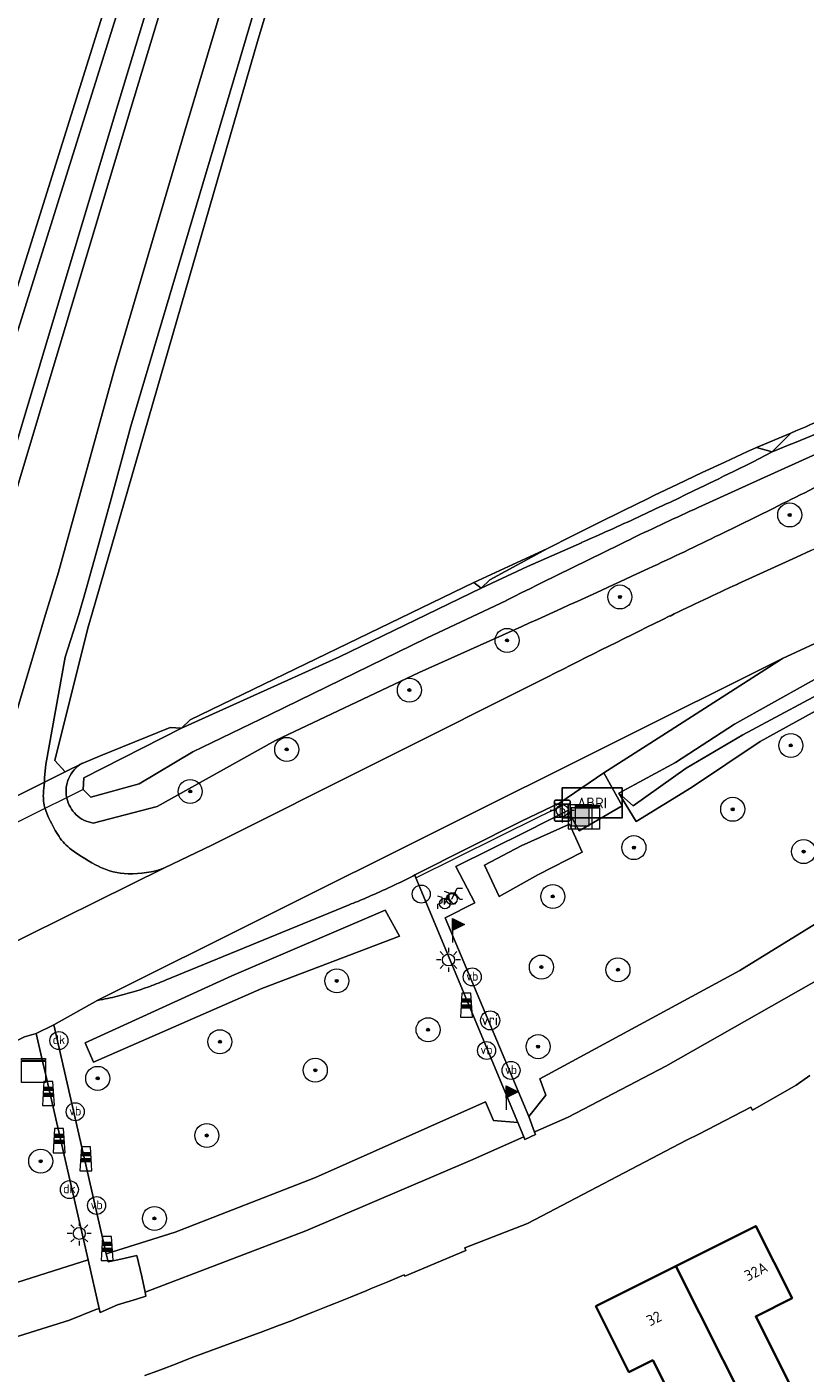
# Model space of a CAD drawing. Header units: metres. Extents: x 125158 to 132124, y 450612 to 454469.
# Tile 95 of 173: x 128587 to 128652, y 451937 to 452049. Entities that reach past the tile are written whole.
import ezdxf
from ezdxf.enums import TextEntityAlignment as Align

# ---------------------------------------------------------------- set-up
doc = ezdxf.new("R2010")
doc.units = ezdxf.units.M
doc.layers.get('0').update_dxf_attribs({"color": 8})
for name, color, linetype, lineweight in [('B-XX-BV-GELEIDECONSTRUCTIE-GV', 8, 'Continuous', 18), ('B-XX-GR-BOOM-S', 8, 'Continuous', 25), ('B-XX-GR-HAAG-GV', 8, 'Continuous', 13), ('B-XX-IE-MEUBILAIR_WEGMEUBILAIR-S', 8, 'Continuous', 25), ('B-XX-KL-ET_LS_OV_LICHTMAST-S', 8, 'Continuous', 25), ('B-XX-KW-KUNSTWERK_DUIKER-G', 8, 'Continuous', 18), ('B-XX-OG-BEBOUWING-GV', 8, 'Continuous', 35), ('B-XX-OG-BEBOUWING-T18', 8, 'Continuous', 18), ('B-XX-OG-TERREIN_CULTUURSCHEIDING-GV', 8, 'Continuous', 18), ('B-XX-OG-WATER-GV', 8, 'Continuous', 18), ('B-XX-OG-WATER_SLOOT-GV', 8, 'Continuous', 18), ('B-XX-OG-WEG-GV', 8, 'Continuous', 18), ('B-XX-VW-AFSLUITPAAL-S', 8, 'Continuous', 25), ('B-XX-VW-HALTEPAAL-S', 8, 'Continuous', 25), ('B-XX-VW-VERKEERSTEKEN_DRAAGCONSTRUCTIE-S', 8, 'Continuous', 25), ('B-XX-VW-VRI-S', 8, 'Continuous', 25)]:
    doc.layers.add(name, color=color, linetype=linetype, lineweight=lineweight)
doc.styles.add('NLCS-ISO', font='NLCS-ISO.ttf')
doc.styles.add('NLCS-ISO-M-T18', font='NLCS-ISO.ttf', dxfattribs={"height": 1.8})

# ---------------------------------------------------------------- blocks, each defined once
blk = doc.blocks.new('SIE-WEG_AFVALBAK-SO')
at = {"linetype": 'ByBlock', "lineweight": 18}
h = blk.add_hatch(color=0, dxfattribs=at)
h.dxf.hatch_style = 1
h.paths.add_polyline_path([(-1.5, -1.5), (1.5, -1.5), (1.5, 1.5), (-1.5, 1.5)])
at = {"color": 0, "linetype": 'ByBlock', "lineweight": 18}
for points in [[(-2, -2), (2, -2), (2, 2), (-2, 2)], [(-1.5, -1.5), (1.5, -1.5), (1.5, 1.5), (-1.5, 1.5)]]:
    blk.add_lwpolyline(points, close=True, dxfattribs=at)
blk = doc.blocks.new('SIE-WEG_FIETSENREK-SO')
at = {"color": 0, "linetype": 'ByBlock', "lineweight": 18}
for points in [[(-1.5, -1.35), (-1.5, -0.54), (-0.73, -0.28), (-0.73, 0.53), (-1.5, 0.79)], [(-0.3, -0.45), (0.6, 1.35), (1.5, 1.35)], [(1.05, -0.45), (0.21, 0.58)], [(1.05, -0.45), (1.5, -0.45)]]:
    blk.add_lwpolyline(points, dxfattribs=at)
blk.add_circle((-0.3, -0.45), 0.9, dxfattribs=at)
blk = doc.blocks.new('SIE-WEG_ABRI-SO')
blk.add_lwpolyline([(-5, -2.5), (5, -2.5), (5, 2.5), (-5, 2.5)], close=True)
at = {"style": 'NLCS-ISO'}
blk.add_text('ABRI', height=1.8, dxfattribs=at).set_placement((0, 0), align=Align.MIDDLE_CENTER)
blk = doc.blocks.new('SKL-ET_OV_LICHTMAST-SO')
at = {"color": 0, "linetype": 'ByBlock', "lineweight": 18}
for points in [[(-1.25, 0), (-2, 0)], [(-1.41, 1.41), (-0.88, 0.88)], [(0, 2), (0, 1.25)], [(0.88, 0.88), (1.41, 1.41)], [(2, 0), (1.25, 0)], [(-1.41, -1.41), (-0.88, -0.88)], [(0, -1.25), (0, -2)], [(0.88, -0.88), (1.41, -1.41)]]:
    blk.add_lwpolyline(points, dxfattribs=at)
blk.add_circle((0, 0), 1, dxfattribs=at)
blk = doc.blocks.new('SIE-WEG_PAAL_VERKEERSBORD-SO')
at = {"color": 0, "linetype": 'ByBlock', "lineweight": 18}
blk.add_circle((0, 0), 1.5, dxfattribs=at)
at = {"color": 0, "linetype": 'ByBlock', "lineweight": 18, "style": 'NLCS-ISO'}
blk.add_text('vb', height=1.5, dxfattribs=at).set_placement((0, 0.13), align=Align.MIDDLE_CENTER)
blk = doc.blocks.new('SIE-WEG_PAAL_DRUKKNOPPAAL-SO')
at = {"color": 0, "linetype": 'ByBlock', "lineweight": 18}
blk.add_circle((0, 0), 1.5, dxfattribs=at)
at = {"color": 0, "linetype": 'ByBlock', "lineweight": 18, "style": 'NLCS-ISO'}
blk.add_text('dk', height=1.5, dxfattribs=at).set_placement((0, 0.15), align=Align.MIDDLE_CENTER)
blk = doc.blocks.new('SKL-VRI_PAAL-SO')
at = {"lineweight": 18}
blk.add_circle((0, 0), 1.59, dxfattribs=at)
at = {"lineweight": 18, "style": 'NLCS-ISO'}
blk.add_text('vri', height=1.8, dxfattribs=at).set_placement((-0.06, 0.08), align=Align.MIDDLE_CENTER)
blk = doc.blocks.new('SIE-WEG_PAAL_GRENSPAAL-SO')
at = {"linetype": 'ByBlock', "lineweight": 18}
h = blk.add_hatch(color=0, dxfattribs=at)
h.dxf.hatch_style = 1
h.paths.add_polyline_path([(0.90625, -0.5), (0.875, 0), (-0.875, 0), (-0.90625, -0.5)])
h.paths.add_polyline_path([(-0.8125, 1), (-0.84375, 0.5), (0.84375, 0.5), (0.8125, 1)])
at = {"color": 0, "linetype": 'ByBlock', "lineweight": 18}
blk.add_lwpolyline([(-1, -2), (1, -2), (0.75, 2), (-0.75, 2)], close=True, dxfattribs=at)
for points in [[(0.875, 0), (-0.875, 0)], [(0.84375, 0.5), (-0.84375, 0.5)], [(0.8125, 1), (-0.8125, 1)], [(0.90625, -0.5), (-0.90625, -0.5)]]:
    blk.add_lwpolyline(points, dxfattribs=at)
blk = doc.blocks.new('SVW-AFSLUITPAAL-SO')
at = {"lineweight": 18}
blk.add_circle((0, 0), 1.5, dxfattribs=at)
blk = doc.blocks.new('SIE-WEG_PAAL_VLAGGENMAST-SO')
at = {"linetype": 'ByBlock', "lineweight": 18}
h = blk.add_hatch(color=0, dxfattribs=at)
h.dxf.hatch_style = 1
h.paths.add_polyline_path([(0, 2), (2, 1), (0, 0)])
at = {"color": 0, "linetype": 'ByBlock', "lineweight": 18}
blk.add_lwpolyline([(0, 2), (0, -2)], dxfattribs=at)
blk.add_lwpolyline([(0, 2), (2, 1), (0, 0)], close=True, dxfattribs=at)
blk = doc.blocks.new('SVW-HALTEPAAL-SO')
for p, q in [((-1.29, 1.06), (1.29, 1.06)), ((-1.29, -1.06), (1.29, -1.06))]:
    blk.add_line(p, q)
blk.add_lwpolyline([(-1.09, -1.76), (1.09, -1.76, 0.414214), (1.29, -1.56), (1.29, 1.56, 0.414214), (1.09, 1.76), (-1.09, 1.76, 0.414214), (-1.29, 1.56), (-1.29, -1.56, 0.414214)], format="xyb", close=True)
at = {"lineweight": 18, "style": 'NLCS-ISO'}
blk.add_text('h', height=1.8, dxfattribs=at).set_placement((0.02, 0.01), align=Align.MIDDLE_CENTER)
blk = doc.blocks.new('SKL-DATA_KAST-SO')
at = {"color": 0, "linetype": 'ByBlock', "lineweight": 18}
for points in [[(-2, 2), (2, 2), (2, 1.68), (-2, 1.68)], [(-2, 1.52), (2, 1.52), (2, -2), (-2, -2)]]:
    blk.add_lwpolyline(points, close=True, dxfattribs=at)
blk = doc.blocks.new('SGR-BOOM_01-SO')
at = {"linetype": 'ByBlock', "lineweight": 18}
h = blk.add_hatch(color=0, dxfattribs=at)
h.dxf.hatch_style = 1
edge = h.paths.add_edge_path()
edge.add_arc((0, 0), 0.25, 0, 360)
at = {"color": 0, "linetype": 'ByBlock', "lineweight": 18}
for radius in [2, 0.25]:
    blk.add_circle((0, 0), radius, dxfattribs=at)

msp = doc.modelspace()

# ---------------------------------------------------------------- linework, layer by layer
at = {"layer": 'B-XX-BV-GELEIDECONSTRUCTIE-GV'}
msp.add_lwpolyline([(128619.8, 451978.3), (128619.9, 451978.07), (128630.2, 451983.16), (128631.99, 451984.04), (128631.88, 451984.3), (128628.69, 451982.78)], close=True, dxfattribs=at)
at = {"layer": 'B-XX-GR-HAAG-GV'}
msp.add_lwpolyline([(128626.35, 451957.84), (128625.7, 451959.41), (128611.52, 451953.11), (128599.83, 451948.56), (128594.1, 451946.73), (128594.25, 451946.07), (128595.05, 451946.25), (128596.64, 451946.6), (128597.07, 451944.85), (128597.33, 451943.56), (128610.73, 451948.65), (128624.44, 451954.52), (128628.88, 451956.49), (128628.38, 451957.67)], close=True, dxfattribs=at)
at = {"layer": 'B-XX-KW-KUNSTWERK_DUIKER-G'}
msp.add_lwpolyline([(128592.16, 451985.41), (128577.72, 451978.25)], dxfattribs=at)
at = {"layer": 'B-XX-OG-BEBOUWING-GV'}
for points in [[(128651.24, 451943.05), (128648.22, 451949.06), (128641.56, 451945.71), (128649.4, 451930.11), (128649.54, 451930.18), (128650.35, 451930.53), (128649.41, 451932.43), (128648.35, 451934.57), (128651.04, 451935.89), (128648.21, 451941.53)], [(128649.4, 451930.11), (128641.56, 451945.71), (128634.9, 451942.37), (128637.65, 451936.89), (128639.63, 451937.88), (128644.72, 451927.76)]]:
    msp.add_lwpolyline(points, close=True, dxfattribs=at)
at = {"layer": 'B-XX-OG-TERREIN_CULTUURSCHEIDING-GV'}
for points in [[(128525.74, 451954.39), (128525.98, 451954.51), (128526.02, 451954.53), (128528.79, 451955.94), (128536.29, 451959.74), (128538.1, 451960.57), (128538.73, 451960.86), (128544.59, 451963.84), (128551.03, 451967.07), (128572.95, 451978.11), (128572.97, 451978.12), (128573.24, 451978.79), (128578.8, 452000), (128583.2, 452016.25), (128608.49, 452096.92), (128630.38, 452170.05), (128650.09, 452237.21), (128687.58, 452364.04)], [(128635.23, 452169.87), (128613.9, 452100.75), (128595.85, 452041.22), (128583.48, 452000), (128577.85, 451981.22), (128577.77, 451980.99), (128577.75, 451980.83), (128577.75, 451980.67), (128577.78, 451980.5), (128581.5, 451982.34), (128582.37, 451984.27), (128582.34, 451982.76), (128585.33, 451984.24), (128585.43, 451986.38), (128586.26, 451990.67), (128589.04, 452000), (128590.12, 452003.52), (128594.82, 452020.52), (128600.58, 452040.08), (128607.32, 452062.58), (128615, 452088.26), (128623.4, 452117.16)], [(128625.92, 452116.68), (128618.82, 452092.3), (128605.04, 452045.58), (128596.14, 452015.68), (128594.5, 452009.64), (128593.44, 452005.8), (128592.38, 452002.02), (128591.8, 452000), (128590.67, 451996.45), (128589.07, 451987.5), (128588.96, 451986.42), (128588.94, 451986.03), (128590.68, 451986.9), (128589.81, 451987.83), (128592.57, 451998.86), (128592.9, 452000), (128606.75, 452047.91), (128621.33, 452096.37), (128629.99, 452127.3)], [(128629.99, 452127.3), (128621.33, 452096.37), (128606.75, 452047.91), (128592.9, 452000), (128592.57, 451998.86), (128589.81, 451987.83), (128590.68, 451986.9)], [(128590.68, 451986.9), (128592.08, 451987.6), (128593.54, 451988.2), (128599.41, 451990.58), (128600.37, 451990.53), (128601.08, 451991.23), (128624.72, 452002.66), (128630.86, 452005.5), (128632.94, 452006.56), (128635.04, 452007.6), (128637.13, 452008.64), (128639.24, 452009.67), (128639.72, 452009.9), (128641.73, 452010.86), (128643.74, 452011.82), (128645.63, 452012.7), (128647.52, 452013.57), (128648.28, 452013.91), (128651.13, 452015.11)], [(128653.91, 451974.67), (128646.88, 451970.34), (128630.23, 451961.31), (128630.71, 451959.95), (128629.3, 451958.17), (128629.77, 451956.89), (128629.85, 451956.92), (128632.59, 451958.14), (128640.73, 451962.37), (128656.08, 451971.09)], [(128652.73, 451961.59), (128651.57, 451960.79), (128647.95, 451958.7), (128647.81, 451958.97), (128643.46, 451956.71), (128642.45, 451956.21), (128629.2, 451949.27), (128623.96, 451947.23), (128624.06, 451947.02), (128618.96, 451944.88), (128618.91, 451945), (128617.55, 451944.42), (128616.18, 451943.85), (128615.81, 451943.69), (128614.44, 451943.13), (128613.07, 451942.58), (128612.69, 451942.43), (128611.32, 451941.88), (128609.96, 451941.35), (128609.66, 451941.23), (128608.32, 451940.72), (128606.99, 451940.22), (128606.61, 451940.08), (128601.38, 451938.15), (128600.89, 451937.96), (128599.86, 451937.56), (128598.83, 451937.16), (128598.38, 451937), (128597.32, 451936.61)], [(128500, 451914.87), (128509.28, 451917.45), (128554.43, 451930.38), (128570.52, 451934.81), (128591.04, 451941.22), (128593.22, 451942.11), (128593.5, 451942.2), (128592.58, 451946.25), (128590.31, 451945.53), (128570.9, 451939.36), (128545.56, 451932.16), (128521.15, 451925.01), (128521.47, 451923.4), (128521.62, 451922.63), (128520.83, 451922.4), (128499.33, 451916.43)]]:
    msp.add_lwpolyline(points, dxfattribs=at)
for points in [[(128626.35, 451957.84), (128625.7, 451959.41), (128611.52, 451953.11), (128599.83, 451948.56), (128594.1, 451946.73), (128594.25, 451946.07), (128595.05, 451946.25), (128596.64, 451946.6), (128597.07, 451944.85), (128597.33, 451943.56), (128610.73, 451948.65), (128624.44, 451954.52), (128628.88, 451956.49), (128628.38, 451957.67)], [(128637.65, 451936.89), (128634.9, 451942.37), (128641.56, 451945.71), (128648.22, 451949.06), (128651.24, 451943.05), (128648.21, 451941.53), (128651.04, 451935.89), (128648.35, 451934.57), (128649.41, 451932.43), (128650.35, 451930.53), (128649.54, 451930.18), (128649.4, 451930.11), (128644.72, 451927.76), (128639.63, 451937.88)]]:
    msp.add_lwpolyline(points, close=True, dxfattribs=at)
msp.add_arc((128134.31, 453231.37), 1321.51, 293.02222, 293.33298, dxfattribs=at)
at = {"layer": 'B-XX-OG-WATER-GV'}
msp.add_lwpolyline([(128631.6, 452169.69), (128609.56, 452096.58), (128584.28, 452015.93), (128579.96, 452000), (128574.84, 451981.09), (128574.78, 451980.61), (128574.67, 451980.14), (128574.6, 451979.93), (128573.9, 451978.58), (128576.64, 451979.93), (128576.63, 451980.98), (128576.63, 451981.01), (128576.67, 451981.2), (128576.72, 451981.39), (128576.78, 451981.57), (128582.31, 452000), (128594.77, 452041.55), (128612.83, 452101.08), (128634, 452170.22)], dxfattribs=at)
for points in [[(128630.05, 451978.31), (128633.76, 451980.19), (128632.68, 451982.52), (128628.66, 451980.72), (128625.61, 451979.12), (128626.84, 451976.51)], [(128617.32, 451975.36), (128604.55, 451969.91), (128592.33, 451964.32), (128593.04, 451962.7), (128607.06, 451968.84), (128618.54, 451973.21)]]:
    msp.add_lwpolyline(points, close=True, dxfattribs=at)
at = {"layer": 'B-XX-OG-WATER_SLOOT-GV'}
for points in [[(128695.75, 452391.68), (128688.43, 452366.92), (128688.05, 452365.64), (128687.58, 452364.04), (128650.09, 452237.21), (128630.38, 452170.05), (128608.49, 452096.92), (128583.2, 452016.25), (128578.8, 452000), (128573.24, 451978.79), (128572.97, 451978.12), (128572.95, 451978.11), (128573.9, 451978.58), (128574.6, 451979.93), (128574.67, 451980.14), (128574.78, 451980.61), (128574.84, 451981.09), (128579.96, 452000), (128584.28, 452015.93), (128609.56, 452096.58), (128631.6, 452169.69), (128651.31, 452236.85), (128673.99, 452313.58), (128696.97, 452391.31)], [(128634, 452170.22), (128612.83, 452101.08), (128594.77, 452041.55), (128582.31, 452000), (128576.78, 451981.57), (128576.72, 451981.39), (128576.67, 451981.2), (128576.63, 451981.01), (128576.63, 451980.98), (128576.64, 451979.93), (128577.78, 451980.5), (128577.75, 451980.67), (128577.75, 451980.83), (128577.77, 451980.99), (128577.85, 451981.22), (128583.48, 452000), (128595.85, 452041.22), (128613.9, 452100.75), (128635.23, 452169.87)], [(128673.36, 452022.09), (128664.27, 452018.2), (128658.56, 452015.76), (128658.19, 452015.59), (128648.6, 452011.26), (128643.42, 452008.91)], [(128643.42, 452008.91), (128648.6, 452011.26), (128658.19, 452015.59), (128658.56, 452015.76), (128664.27, 452018.2), (128673.36, 452022.09)], [(128651.13, 452015.11), (128649.59, 452013.55)], [(128647.52, 452013.57), (128645.63, 452012.7), (128643.74, 452011.82)], [(128649.59, 452013.55), (128647.93, 452012.7), (128646.35, 452011.91)], [(128647.93, 452012.7), (128649.59, 452013.55), (128648.28, 452013.91), (128647.52, 452013.57)], [(128643.74, 452011.82), (128641.73, 452010.86), (128639.72, 452009.9)], [(128646.35, 452011.91), (128647.93, 452012.7)], [(128639.24, 452009.67), (128637.13, 452008.64), (128635.04, 452007.6)], [(128639.72, 452009.9), (128639.24, 452009.67)], [(128645.24, 452006.67), (128649.71, 452008.87)], [(128635.04, 452007.6), (128632.94, 452006.56), (128630.86, 452005.5)], [(128633.68, 452005.98), (128629.18, 452004.01), (128625.34, 452002.19), (128613.54, 451996.47), (128600.37, 451990.53)], [(128630.86, 452005.5), (128626.05, 452002.88), (128625.34, 452002.19), (128629.18, 452004.01), (128633.68, 452005.98)], [(128627.43, 452001.17), (128620.78, 451998.03), (128607.76, 451991.67), (128601.31, 451988.55), (128596.84, 451985.88), (128592.82, 451984.78), (128592.16, 451985.41), (128592.23, 451986.38), (128600.37, 451990.53), (128599.41, 451990.58), (128593.54, 451988.2), (128592.08, 451987.6)], [(128600.37, 451990.53), (128592.23, 451986.38), (128592.16, 451985.41), (128592.82, 451984.78), (128596.84, 451985.88), (128601.31, 451988.55), (128607.76, 451991.67), (128620.78, 451998.03), (128627.43, 452001.17)], [(128663.48, 452000.47), (128661.92, 451999.59), (128655.9, 451996.14), (128655.7, 451996.03), (128646.45, 451990.85), (128641.52, 451987.68), (128636.8, 451985.11), (128638, 451984.05), (128642.42, 451987.2), (128647.14, 451989.97), (128655.34, 451994.36), (128656.32, 451994.69), (128661.58, 451996.44), (128663.41, 451994.49), (128664.87, 451995.38), (128670.33, 451985.55), (128668.49, 451984.66), (128668.19, 451982.16)], [(128592.99, 451982.62), (128598.33, 451984.01), (128608.19, 451989.49), (128620.16, 451995.16), (128628.71, 451999)], [(128590.8, 451984.73), (128590.81, 451984.69)]]:
    msp.add_lwpolyline(points, dxfattribs=at)
for points in [[(128649.59, 452013.55), (128651.13, 452015.11), (128648.28, 452013.91)], [(128626.05, 452002.88), (128630.86, 452005.5), (128624.72, 452002.66), (128625.34, 452002.19)], [(128625.34, 452002.19), (128624.72, 452002.66), (128601.08, 451991.23), (128600.37, 451990.53), (128613.54, 451996.47)], [(128638, 451984.05), (128636.8, 451985.11), (128638.25, 451982.76), (128642.86, 451985.6), (128648.58, 451989.41), (128656.7, 451993.88), (128657.33, 451994.23), (128661.03, 451994.42), (128666.99, 451982.56), (128668.19, 451982.16), (128668.49, 451984.66), (128663.41, 451994.49), (128661.58, 451996.44), (128656.32, 451994.69), (128655.34, 451994.36), (128647.14, 451989.97), (128642.42, 451987.2)]]:
    msp.add_lwpolyline(points, close=True, dxfattribs=at)
at = {"layer": 'B-XX-OG-WATER_SLOOT-GV', "extrusion": (0, 0, -1)}
for centre, radius, start, end in [((-128134.31, 453231.37), 1321.51, 246.66702, 246.97778), ((-128528.85, 452311.95), 321.9, 246.5351, 247.9718), ((-128520.28, 452264.98), 282.73, 243.5188, 244.2545), ((-128520.15, 452265.1), 282.89, 244.2422, 245.2907), ((-128742.81, 451789.34), 241.02, 64.1908, 65.6478), ((-128519.44, 452266.23), 284.22, 245.255, 246.2986), ((-129017.14, 451222.72), 870.55, 63.40618, 64.17242)]:
    msp.add_arc(centre, radius, start, end, dxfattribs=at)
at = {"layer": 'B-XX-OG-WATER_SLOOT-GV'}
for centre, radius, start, end in [((128528.85, 452311.95), 321.9, 292.0282, 293.4649), ((128520.28, 452264.98), 282.73, 295.7455, 296.4812), ((127680.29, 453972.05), 2189.49, 296.28031, 296.45242), ((128520.15, 452265.1), 282.89, 294.7093, 295.7578), ((128742.81, 451789.34), 241.02, 114.3522, 115.8092), ((128519.44, 452266.23), 284.22, 293.7014, 294.745), ((129017.14, 451222.72), 870.55, 115.82758, 116.59382), ((128513.84, 452274.07), 297.94, 294.8981, 296.1688), ((128248.24, 452845.89), 928.43, 294.19211, 294.90891), ((128593.45, 451985.28), 2.7, 120.5096, 156.5765), ((128593.44, 451985.28), 2.7, 156.5648, 191.635), ((128593.45, 451985.28), 2.7, 192.6588, 226.4145), ((128593.45, 451985.29), 2.71, 226.5526, 260.2521)]:
    msp.add_arc(centre, radius, start, end, dxfattribs=at)
at = {"layer": 'B-XX-OG-WEG-GV'}
for points in [[(128623.4, 452117.16), (128615, 452088.26), (128607.32, 452062.58), (128600.58, 452040.08), (128594.82, 452020.52), (128590.12, 452003.52), (128589.04, 452000), (128586.26, 451990.67), (128585.43, 451986.38), (128585.33, 451984.24), (128588.94, 451986.03), (128588.96, 451986.42), (128589.07, 451987.5), (128590.67, 451996.45), (128591.8, 452000), (128592.38, 452002.02), (128593.44, 452005.8), (128594.5, 452009.64), (128596.14, 452015.68), (128605.04, 452045.58), (128618.82, 452092.3), (128625.92, 452116.68)], [(128649.71, 452008.87), (128645.24, 452006.67)], [(128646.71, 452002.54), (128651.62, 452004.78), (128652.79, 452005.32), (128657.78, 452007.59), (128659.63, 452008.44), (128660.19, 452008.69)], [(128652.79, 452005.32), (128651.62, 452004.78), (128646.71, 452002.54)], [(128565.76, 451954.06), (128587.29, 451964.82), (128588.26, 451965.11), (128589.73, 451965.82), (128593.39, 451967.86), (128650.43, 451996.33), (128654.64, 451998.29), (128655.76, 451998.81)], [(128628.71, 451999), (128620.16, 451995.16), (128608.19, 451989.49), (128598.33, 451984.01), (128592.99, 451982.62)], [(128654.64, 451998.29), (128650.43, 451996.33), (128640.39, 451989.89), (128635.56, 451986.82), (128637.08, 451984.05), (128633.49, 451981.99), (128632.55, 451983.66), (128629.11, 451981.93), (128623.23, 451979), (128624.81, 451975.97), (128622.32, 451974.74), (128629.3, 451958.17), (128630.71, 451959.95), (128630.23, 451961.31), (128646.88, 451970.34), (128653.91, 451974.67)], [(128619.8, 451978.3), (128628.69, 451982.78), (128631.88, 451984.3), (128635.56, 451986.82), (128640.39, 451989.89), (128650.43, 451996.33), (128593.39, 451967.86)], [(128656.7, 451993.88), (128648.58, 451989.41), (128642.86, 451985.6), (128638.25, 451982.76), (128636.8, 451985.11), (128641.52, 451987.68), (128646.45, 451990.85), (128655.7, 451996.03)], [(128630.9, 451994.81), (128602.9, 451980.78), (128598.96, 451978.89), (128584.78, 451971.91), (128581.56, 451970.34), (128562.39, 451960.86)], [(128598.96, 451978.89), (128602.9, 451980.78), (128630.9, 451994.81)], [(128592.08, 451987.6), (128590.68, 451986.9), (128588.94, 451986.03)], [(128588.94, 451986.03), (128585.33, 451984.24), (128585.61, 451982.16), (128585.79, 451980.88), (128586.34, 451977.08), (128586.19, 451976.66), (128585.81, 451975.35), (128584.78, 451971.91), (128598.96, 451978.89)], [(128589, 451983.84), (128589.06, 451983.67)], [(128589.06, 451983.67), (128589, 451983.84)], [(128590.81, 451984.69), (128590.8, 451984.73)], [(128593.39, 451967.86), (128589.73, 451965.82), (128594.1, 451946.73), (128599.83, 451948.56), (128611.52, 451953.11), (128625.7, 451959.41), (128626.35, 451957.84), (128628.38, 451957.67), (128619.9, 451978.07), (128619.8, 451978.3)], [(128614.33, 451975.82), (128599.49, 451969.74)], [(128599.49, 451969.74), (128614.33, 451975.82)], [(128656.08, 451971.09), (128640.73, 451962.37), (128632.59, 451958.14), (128629.85, 451956.92), (128629.77, 451956.89), (128629.85, 451956.68), (128628.97, 451956.28), (128628.88, 451956.49), (128624.44, 451954.52), (128610.73, 451948.65), (128597.33, 451943.56), (128597.4, 451943.22), (128596.61, 451942.98), (128595.03, 451942.49), (128593.58, 451941.86), (128593.56, 451941.95), (128593.5, 451942.2), (128593.22, 451942.11), (128591.04, 451941.22), (128570.52, 451934.81)], [(128521.62, 451922.63), (128521.47, 451923.4), (128521.15, 451925.01), (128545.56, 451932.16), (128570.9, 451939.36), (128590.31, 451945.53), (128592.58, 451946.25), (128589.06, 451961.62), (128588.79, 451962.79), (128588.26, 451965.11), (128587.29, 451964.82), (128565.76, 451954.06), (128565.57, 451953.97), (128547.93, 451945.22), (128541.63, 451942.18), (128538.15, 451940.5)], [(128597.32, 451936.61), (128598.38, 451937), (128598.83, 451937.16), (128599.86, 451937.56), (128600.89, 451937.96), (128601.38, 451938.15), (128606.61, 451940.08), (128606.99, 451940.22), (128608.32, 451940.72), (128609.66, 451941.23), (128609.96, 451941.35), (128611.32, 451941.88), (128612.69, 451942.43), (128613.07, 451942.58), (128614.44, 451943.13), (128615.81, 451943.69), (128616.18, 451943.85), (128617.55, 451944.42), (128618.91, 451945), (128618.96, 451944.88), (128624.06, 451947.02), (128623.96, 451947.23), (128629.2, 451949.27), (128642.45, 451956.21), (128643.46, 451956.71), (128647.81, 451958.97), (128647.95, 451958.7), (128651.57, 451960.79), (128652.73, 451961.59)]]:
    msp.add_lwpolyline(points, dxfattribs=at)
for points in [[(128619.8, 451978.3), (128619.9, 451978.07), (128628.38, 451957.67), (128628.88, 451956.49), (128628.97, 451956.28), (128629.85, 451956.68), (128629.77, 451956.89), (128629.3, 451958.17), (128622.32, 451974.74), (128624.81, 451975.97), (128623.23, 451979), (128629.11, 451981.93), (128632.55, 451983.66), (128633.49, 451981.99), (128637.08, 451984.05), (128635.56, 451986.82), (128631.88, 451984.3), (128628.69, 451982.78)], [(128628.66, 451980.72), (128632.68, 451982.52), (128633.76, 451980.19), (128630.05, 451978.31), (128626.84, 451976.51), (128625.61, 451979.12)], [(128617.32, 451975.36), (128618.54, 451973.21), (128607.06, 451968.84), (128593.04, 451962.7), (128592.33, 451964.32), (128604.55, 451969.91)], [(128588.26, 451965.11), (128588.79, 451962.79), (128589.06, 451961.62), (128592.58, 451946.25), (128593.5, 451942.2), (128593.56, 451941.95), (128593.58, 451941.86), (128595.03, 451942.49), (128596.61, 451942.98), (128597.4, 451943.22), (128597.33, 451943.56), (128597.07, 451944.85), (128596.64, 451946.6), (128595.05, 451946.25), (128594.25, 451946.07), (128594.1, 451946.73), (128589.73, 451965.82)]]:
    msp.add_lwpolyline(points, close=True, dxfattribs=at)
at = {"layer": 'B-XX-OG-WEG-GV', "extrusion": (0, 0, -1)}
for centre, radius, start, end in [((-127680.29, 453972.05), 2189.49, 243.54758, 243.71969), ((-128513.84, 452274.07), 297.94, 243.8312, 245.1019), ((-128248.24, 452845.89), 928.43, 245.09109, 245.80789), ((-128748.23, 451780.44), 244.2, 63.9707, 65.4356), ((-128997.18, 451271.58), 810.7, 63.13948, 63.94242), ((-128593.45, 451985.28), 2.7, 23.4235, 59.4904), ((-128606.72, 451983.95), 17.9, 3.5525, 6.6769), ((-128593.44, 451985.28), 2.7, 348.365, 23.4352), ((-128592.26, 451984.84), 3.41, 342.9139, 3.5569), ((-128593.45, 451985.28), 2.7, 313.5855, 347.3412), ((-128598.7, 451987.21), 10.27, 326.2237, 339.8021), ((-128593.45, 451985.29), 2.71, 279.7479, 313.4474), ((-128593.8, 451983.93), 4.38, 306.8699, 326.262), ((-128600.29, 451992.54), 15.15, 296.616, 306.9776), ((-128596.01, 451983.99), 5.59, 271.0335, 296.6238), ((-128596.07, 451987.1), 8.71, 250.6186, 271.0721), ((-128591.97, 452031.84), 60.34, 242.5334, 243.9616), ((-128594.86, 452025.86), 53.69, 243.9297, 245.4395), ((-128594.78, 452025.83), 53.7, 247.0018, 248.6528), ((-128594.84, 452025.83), 53.67, 245.4064, 247.0594), ((-128588.59, 451994.06), 26.65, 245.8604, 249.1424), ((-128588.83, 451993.43), 25.98, 256.208, 259.8947), ((-128588.78, 451993.67), 26.22, 252.5571, 256.2112), ((-128588.73, 451993.8), 26.36, 249.2176, 252.5354)]:
    msp.add_arc(centre, radius, start, end, dxfattribs=at)
at = {"layer": 'B-XX-OG-WEG-GV'}
for centre, radius, start, end in [((128748.23, 451780.44), 244.2, 114.5644, 116.0293), ((128997.18, 451271.58), 810.7, 116.05758, 116.86052), ((128606.72, 451983.95), 17.9, 173.3231, 176.4475), ((128592.26, 451984.84), 3.41, 176.4431, 197.0861), ((128598.7, 451987.21), 10.27, 200.1979, 213.7763), ((128593.8, 451983.93), 4.38, 213.738, 233.1301), ((128600.29, 451992.54), 15.15, 233.0224, 243.384), ((128596.01, 451983.99), 5.59, 243.3762, 268.9665), ((128596.07, 451987.1), 8.71, 268.9279, 289.3814), ((128591.97, 452031.84), 60.34, 296.0384, 297.4666), ((128594.86, 452025.86), 53.69, 294.5605, 296.0703), ((128594.78, 452025.83), 53.7, 291.3472, 292.9982), ((128594.84, 452025.83), 53.67, 292.9406, 294.5936), ((128588.59, 451994.06), 26.65, 290.8576, 294.1396), ((128588.83, 451993.43), 25.98, 280.1053, 283.792), ((128588.78, 451993.67), 26.22, 283.7888, 287.4429), ((128588.73, 451993.8), 26.36, 287.4646, 290.7824)]:
    msp.add_arc(centre, radius, start, end, dxfattribs=at)

# ---------------------------------------------------------------- block references
at = {"layer": 'B-XX-GR-BOOM-S', "xscale": 0.5, "yscale": 0.5, "zscale": 0.5}
for p in [(128651.04, 452008.29), (128636.89, 452001.46), (128627.49, 451997.84), (128619.35, 451993.7), (128609.13, 451988.76), (128651.13, 451989.09), (128601.09, 451985.26), (128646.29, 451983.77), (128638.06, 451980.58), (128652.2, 451980.25), (128631.3, 451976.51), (128630.35, 451970.63), (128613.3, 451969.48), (128636.73, 451970.4), (128620.91, 451965.41), (128603.56, 451964.41), (128630.08, 451964), (128611.51, 451962.04), (128593.38, 451961.36), (128602.47, 451956.6), (128588.63, 451954.46), (128598.11, 451949.69)]:
    msp.add_blockref('SGR-BOOM_01-SO', p, dxfattribs=at)
at = {"layer": 'B-XX-IE-MEUBILAIR_WEGMEUBILAIR-S', "xscale": 0.5, "yscale": 0.5, "zscale": 0.5}
for name, p in [('SIE-WEG_ABRI-SO', (128634.57, 451984.3)), ('SIE-WEG_AFVALBAK-SO', (128633.59, 451983.14)), ('SKL-DATA_KAST-SO', (128634.19, 451983.13)), ('SIE-WEG_FIETSENREK-SO', (128623.03, 451976.52)), ('SIE-WEG_FIETSENREK-SO', (128622.46, 451976.15)), ('SIE-WEG_PAAL_VLAGGENMAST-SO', (128622.94, 451973.68)), ('SIE-WEG_PAAL_GRENSPAAL-SO', (128624.1, 451967.47)), ('SKL-DATA_KAST-SO', (128588.03, 451962.02)), ('SIE-WEG_PAAL_GRENSPAAL-SO', (128589.27, 451960.1)), ('SIE-WEG_PAAL_VLAGGENMAST-SO', (128627.42, 451959.75)), ('SIE-WEG_PAAL_GRENSPAAL-SO', (128590.16, 451956.17)), ('SIE-WEG_PAAL_GRENSPAAL-SO', (128592.4, 451954.66)), ('SIE-WEG_PAAL_GRENSPAAL-SO', (128594.16, 451947.19))]:
    msp.add_blockref(name, p, dxfattribs=at)
at = {"layer": 'B-XX-KL-ET_LS_OV_LICHTMAST-S', "xscale": 0.5, "yscale": 0.5, "zscale": 0.5}
for p in [(128632.09, 451983.66), (128622.61, 451971.22), (128591.85, 451948.44)]:
    msp.add_blockref('SKL-ET_OV_LICHTMAST-SO', p, dxfattribs=at)
at = {"layer": 'B-XX-VW-AFSLUITPAAL-S', "xscale": 0.5, "yscale": 0.5, "zscale": 0.5}
msp.add_blockref('SVW-AFSLUITPAAL-SO', (128620.34, 451976.71), dxfattribs=at)
at = {"layer": 'B-XX-VW-HALTEPAAL-S', "xscale": 0.5, "yscale": 0.5, "zscale": 0.5}
msp.add_blockref('SVW-HALTEPAAL-SO', (128632.09, 451983.66), dxfattribs=at)
at = {"layer": 'B-XX-VW-VERKEERSTEKEN_DRAAGCONSTRUCTIE-S', "xscale": 0.5, "yscale": 0.5, "zscale": 0.5}
for p in [(128624.59, 451969.81), (128625.78, 451963.68), (128627.82, 451962.02), (128591.51, 451958.58), (128593.29, 451950.77)]:
    msp.add_blockref('SIE-WEG_PAAL_VERKEERSBORD-SO', p, dxfattribs=at)
at = {"layer": 'B-XX-VW-VRI-S', "xscale": 0.5, "yscale": 0.5, "zscale": 0.5}
for name, p in [('SKL-VRI_PAAL-SO', (128626.08, 451966.19)), ('SIE-WEG_PAAL_DRUKKNOPPAAL-SO', (128590.15, 451964.51)), ('SIE-WEG_PAAL_DRUKKNOPPAAL-SO', (128591.02, 451952.09))]:
    msp.add_blockref(name, p, dxfattribs=at)

# ---------------------------------------------------------------- texts
at = {"layer": 'B-XX-OG-BEBOUWING-T18', "style": 'NLCS-ISO-M-T18'}
for s, p in [('32A', (128648.23, 451945.28)), ('32', (128639.73, 451941.36))]:
    msp.add_text(s, height=0.9, rotation=27, dxfattribs=at).set_placement(p, align=Align.MIDDLE_CENTER)

doc.saveas('drawing.dxf')
